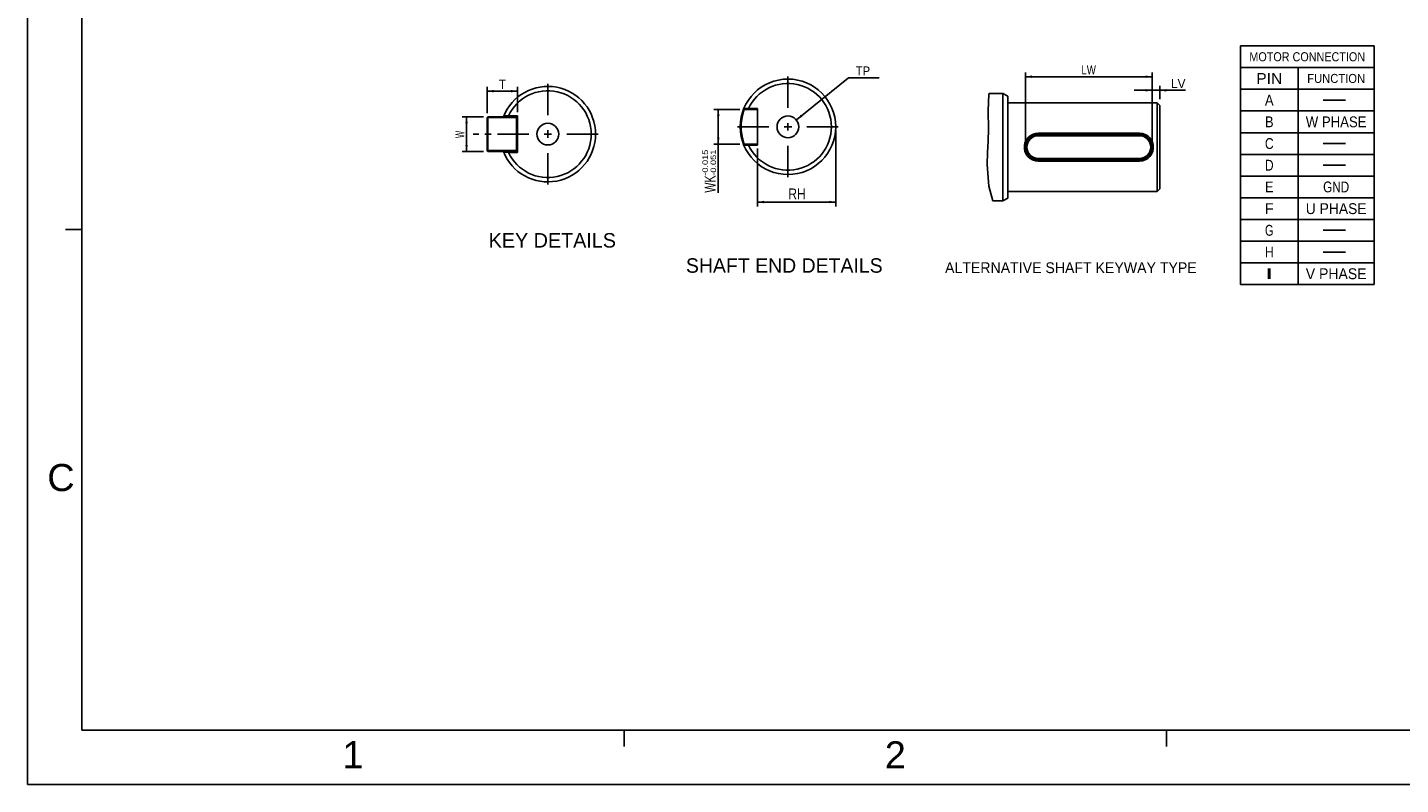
# Model space of a CAD drawing. Extents: x -86 to 544, y -113 to 333.
# Tile 1 of 26: x -86 to 294, y -113 to 97. Entities that reach past the tile are written whole.
import ezdxf
from ezdxf.enums import TextEntityAlignment as Align

# ---------------------------------------------------------------- set-up
doc = ezdxf.new("R2010")
doc.units = 0
doc.header["$LTSCALE"] = 23.1
doc.header["$MEASUREMENT"] = 0
doc.linetypes.add('CENTER', pattern=[0.6, 0.375, -0.075, 0.075, -0.075])
doc.layers.get('0').update_dxf_attribs({"linetype": 'CONTINUOUS'})
for name, color, linetype in [('8_ALL_NOTES_BALLOONS_SYMBOLS_GT', 7, 'CONTINUOUS'), ('DEFAULT_1', 7, 'CENTER'), ('DRAWING FRAME', 1, 'CONTINUOUS')]:
    doc.layers.add(name, color=color, linetype=linetype)
doc.styles.add('ARIAL', font='ARIAL.TTF')
doc.styles.add('TEXTSTYLE_0', font='txt', dxfattribs={"width": 0.8})
doc.dimstyles.new('DIMSTYLE_1', dxfattribs={"dimtxt": 3, "dimasz": 0.18, "dimexe": 0.18, "dimexo": 0.0625, "dimgap": 0.09, "dimtad": 0, "dimtih": 1, "dimtoh": 1, "dimdec": 4, "dimlfac": 0.833333, "dimzin": 0, "dimdsep": 46, "dimtxsty": 'Standard', "dimcen": 0.09, "dimadec": 0, "dimazin": 0, "dimtol": 1, "dimtp": -0.015, "dimtm": 0.051, "dimtfac": 1, "dimtdec": 4, "dimtofl": 0, "dimtmove": 0, "dimatfit": 0, "dimfxl": 0, "dimtolj": 1, "dimtzin": 0, "dimarcsym": 0})
doc.dimstyles.new('DIMSTYLE_2', dxfattribs={"dimtxt": 3, "dimasz": 0.18, "dimexe": 0.18, "dimexo": 0.0625, "dimgap": 0.09, "dimtad": 0, "dimtih": 1, "dimtoh": 1, "dimdec": 4, "dimlfac": 0.833333, "dimzin": 0, "dimdsep": 46, "dimtxsty": 'Standard', "dimcen": 0.09, "dimadec": 0, "dimazin": 0, "dimtol": 1, "dimtm": 0.2, "dimtfac": 1, "dimtdec": 4, "dimtofl": 0, "dimtmove": 0, "dimatfit": 0, "dimfxl": 0, "dimtolj": 1, "dimtzin": 0, "dimarcsym": 0})
doc.dimstyles.new('DIMSTYLE_6', dxfattribs={"dimtxt": 2.5, "dimasz": 0.18, "dimexe": 0.18, "dimexo": 0.0625, "dimgap": 0.09, "dimtad": 0, "dimtih": 1, "dimtoh": 1, "dimdec": 4, "dimlfac": 1.428571, "dimzin": 0, "dimdsep": 46, "dimtxsty": 'Standard', "dimcen": 0.09, "dimadec": 0, "dimazin": 0, "dimtp": 1e-05, "dimtm": 1e-05, "dimtfac": 1, "dimtdec": 4, "dimtofl": 0, "dimtmove": 0, "dimatfit": 0, "dimfxl": 0, "dimtolj": 1, "dimtzin": 0, "dimarcsym": 0})
doc.dimstyles.new('DIMSTYLE_7', dxfattribs={"dimtxt": 2.5, "dimasz": 0.18, "dimexe": 0.18, "dimexo": 0.0625, "dimgap": 0.09, "dimtad": 0, "dimtih": 1, "dimtoh": 1, "dimdec": 4, "dimlfac": 0.833333, "dimzin": 0, "dimdsep": 46, "dimtxsty": 'Standard', "dimcen": 0.09, "dimadec": 0, "dimazin": 0, "dimtp": 1e-05, "dimtm": 1e-05, "dimtfac": 1, "dimtdec": 4, "dimtofl": 0, "dimtmove": 0, "dimatfit": 0, "dimfxl": 0, "dimtolj": 1, "dimtzin": 0, "dimarcsym": 0})

# ---------------------------------------------------------------- blocks, each defined once
blk = doc.blocks.new('*D0')
at = {"color": 7, "linetype": 'Continuous'}
for p, q in [((111.29, 74.08), (104.12, 74.08)), ((105.32, 74.08), (105.32, 69.28)), ((105.32, 64.48), (105.32, 69.28)), ((105.32, 69.28), (105.32, 51.06)), ((111.29, 64.48), (104.12, 64.48))]:
    blk.add_line(p, q, dxfattribs=at)
for points in [[(105.67, 72.28), (105.32, 74.08), (104.97, 72.28)], [(104.97, 66.28), (105.32, 64.48), (105.67, 66.28)]]:
    blk.add_solid(points, dxfattribs=at)
at = {"color": 7, "linetype": 'Continuous', "style": 'TEXTSTYLE_0', "width": 0.8}
blk.add_text('WK', height=3, rotation=90, dxfattribs=at).set_placement((104.57, 51.06), (104.57, 55.86), align=Align.FIT)
blk = doc.blocks.new('*D1')
at = {"color": 7, "linetype": 'Continuous'}
for p, q in [((137.79, 68.28), (137.79, 47.28)), ((116.19, 63.24), (116.19, 47.28)), ((116.19, 48.48), (126.99, 48.48)), ((137.79, 48.48), (126.99, 48.48))]:
    blk.add_line(p, q, dxfattribs=at)
for points in [[(117.99, 48.83), (116.19, 48.48), (117.99, 48.13)], [(135.99, 48.13), (137.79, 48.48), (135.99, 48.83)]]:
    blk.add_solid(points, dxfattribs=at)
at = {"color": 7, "linetype": 'Continuous', "style": 'TEXTSTYLE_0', "width": 0.96}
blk.add_text('RH', height=3, dxfattribs=at).set_placement((124.7, 49.23), (129.5, 49.23), align=Align.FIT)
blk = doc.blocks.new('*D14')
at = {"color": 7, "linetype": 'Continuous'}
for p, q in [((190.3, 64.66), (190.3, 84.34)), ((225.3, 64.66), (225.3, 84.34)), ((190.3, 83.14), (207.8, 83.14)), ((225.3, 83.14), (207.8, 83.14))]:
    blk.add_line(p, q, dxfattribs=at)
for points in [[(192.1, 83.49), (190.3, 83.14), (192.1, 82.79)], [(223.5, 82.79), (225.3, 83.14), (223.5, 83.49)]]:
    blk.add_solid(points, dxfattribs=at)
at = {"color": 7, "linetype": 'Continuous', "style": 'TEXTSTYLE_0', "width": 0.8}
blk.add_text('LW', height=2.5, dxfattribs=at).set_placement((205.75, 83.77), (209.75, 83.77), align=Align.FIT)
blk = doc.blocks.new('*D15')
at = {"color": 7, "linetype": 'Continuous'}
for p, q in [((225.3, 64.66), (225.3, 80.57)), ((227.4, 76.91), (227.4, 80.57)), ((225.3, 79.37), (220.3, 79.37)), ((220.3, 79.37), (226.35, 79.37)), ((234.52, 79.37), (226.35, 79.37)), ((227.4, 79.37), (234.52, 79.37))]:
    blk.add_line(p, q, dxfattribs=at)
for points in [[(223.5, 79.02), (225.3, 79.37), (223.5, 79.72)], [(229.2, 79.72), (227.4, 79.37), (229.2, 79.02)]]:
    blk.add_solid(points, dxfattribs=at)
at = {"color": 7, "linetype": 'Continuous', "style": 'TEXTSTYLE_0', "width": 0.8}
blk.add_text('LV', height=2.5, dxfattribs=at).set_placement((230.52, 79.99), (234.52, 79.99), align=Align.FIT)
blk = doc.blocks.new('*D16')
at = {"color": 7, "linetype": 'Continuous'}
for p, q in [((126.92, 71.17), (141.32, 82.86)), ((141.32, 82.86), (141.32, 82.86)), ((141.32, 82.86), (149.82, 82.86))]:
    blk.add_line(p, q, dxfattribs=at)
blk.add_solid([(128.09, 72.57), (126.92, 71.17), (128.53, 72.03)], dxfattribs=at)
at = {"color": 7, "linetype": 'Continuous', "style": 'TEXTSTYLE_0', "width": 0.96}
blk.add_text('TP', height=2.5, dxfattribs=at).set_placement((143.32, 83.48), (147.32, 83.48), align=Align.FIT)
blk = doc.blocks.new('*D17')
at = {"color": 7, "linetype": 'Continuous'}
for p, q in [((41.38, 73.05), (41.38, 80.34)), ((49.78, 73.29), (49.78, 80.34)), ((41.38, 79.14), (45.58, 79.14)), ((49.78, 79.14), (45.58, 79.14))]:
    blk.add_line(p, q, dxfattribs=at)
for points in [[(43.18, 79.49), (41.38, 79.14), (43.18, 78.79)], [(47.98, 78.79), (49.78, 79.14), (47.98, 79.49)]]:
    blk.add_solid(points, dxfattribs=at)
at = {"color": 7, "linetype": 'Continuous', "style": 'TEXTSTYLE_0', "width": 1.2}
blk.add_text('T', height=2.5, dxfattribs=at).set_placement((44.62, 79.77), (46.62, 79.77), align=Align.FIT)
blk = doc.blocks.new('*D18')
at = {"color": 7, "linetype": 'Continuous'}
for p, q in [((40.38, 72.05), (34.51, 72.05)), ((35.71, 72.05), (35.71, 67.25)), ((35.71, 62.45), (35.71, 67.25)), ((40.38, 62.45), (34.51, 62.45))]:
    blk.add_line(p, q, dxfattribs=at)
for points in [[(36.06, 70.25), (35.71, 72.05), (35.36, 70.25)], [(35.36, 64.25), (35.71, 62.45), (36.06, 64.25)]]:
    blk.add_solid(points, dxfattribs=at)
at = {"color": 7, "linetype": 'Continuous', "style": 'TEXTSTYLE_0', "width": 0.8}
blk.add_text('W', height=2.5, rotation=90, dxfattribs=at).set_placement((35.09, 66.17), (35.09, 68.17), align=Align.FIT)

msp = doc.modelspace()

# ---------------------------------------------------------------- linework, layer by layer
at = {"color": 7, "linetype": 'Continuous'}
for p, q in [((249.693035, 91.652112), (286.693035, 91.652112)), ((249.693035, 91.652112), (249.693035, 25.652112)), ((286.693035, 91.652112), (286.693035, 25.652112)), ((249.693035, 85.652112), (286.693035, 85.652112)), ((265.693035, 85.652112), (265.693035, 25.652112)), ((179.92157, 73.656021), (180.121629, 78.342941)), ((180.121629, 78.342941), (180.205958, 78.530058)), ((184.00156, 78.530058), (180.205959, 78.530058)), ((184.001554, 48.780057), (184.001554, 78.530055)), ((185.401558, 77.721765), (184.001554, 78.530055)), ((185.401558, 49.588347), (185.401558, 77.721765)), ((249.693035, 79.652112), (286.693035, 79.652112)), ((272.568029, 76.652109), (278.818041, 76.652109)), ((46.118199, 72.054581), (45.969507, 72.276533)), ((47.286944, 72.294581), (47.269719, 72.054581)), ((47.286944, 72.294581), (49.776882, 72.294581)), ((49.776882, 62.214581), (49.776882, 72.294581)), ((112.526809, 74.07585), (112.378118, 74.297803)), ((112.526809, 74.07585), (116.185492, 74.07585)), ((113.695555, 74.31585), (113.67833, 74.07585)), ((113.695555, 74.31585), (116.185492, 74.31585)), ((116.185492, 64.23585), (116.185492, 74.31585)), ((180.07924, 68.697001), (179.92157, 73.656021)), ((226.701562, 75.905055), (185.401558, 75.905055)), ((226.701562, 51.405057), (226.701562, 75.905055)), ((227.401545, 75.205059), (226.701562, 75.905055)), ((227.401545, 52.105059), (227.401545, 75.205059)), ((249.693035, 73.652112), (286.693035, 73.652112)), ((41.376882, 71.814581), (41.616882, 72.054581)), ((41.376882, 71.814581), (41.376882, 62.694581)), ((41.496882, 71.934581), (41.616882, 71.814581)), ((41.616882, 72.054581), (49.776882, 72.054581)), ((41.616882, 71.814581), (41.616882, 62.694581)), ((41.616882, 71.814581), (49.536882, 71.814581)), ((49.776882, 71.814581), (49.536882, 72.054581)), ((49.536882, 71.814581), (49.656882, 71.934581)), ((49.536882, 71.814581), (49.536882, 62.694581)), ((125.635492, 69.27585), (123.535492, 69.27585)), ((124.585492, 70.32585), (124.585492, 68.22585)), ((180.000221, 65.339442), (180.07924, 68.697001)), ((59.226882, 67.254581), (57.126882, 67.254581)), ((58.176882, 68.304581), (58.176882, 66.204581)), ((179.814851, 62.177879), (180.000221, 65.339442)), ((193.801558, 66.805059), (193.801558, 67.487488)), ((221.801554, 67.487488), (193.801558, 67.487488)), ((221.801554, 67.155057), (193.801558, 67.155057)), ((221.801554, 66.805059), (193.801558, 66.805059)), ((221.801554, 66.805059), (221.801554, 67.487488)), ((249.693035, 67.652112), (286.693035, 67.652112)), ((272.568029, 64.65211), (278.818041, 64.65211)), ((41.616882, 62.454581), (41.376882, 62.694581)), ((41.496882, 62.574581), (41.616882, 62.694581)), ((41.616882, 62.694581), (49.536882, 62.694581)), ((41.616882, 62.454581), (49.776882, 62.454581)), ((46.118199, 62.454581), (45.969507, 62.232628)), ((47.286939, 62.214581), (47.269719, 62.454581)), ((47.286939, 62.214581), (49.776882, 62.214581)), ((49.656882, 62.574581), (49.536882, 62.694581)), ((49.536882, 62.454581), (49.776882, 62.694581)), ((112.526809, 64.47585), (112.378118, 64.253898)), ((112.526809, 64.47585), (116.185492, 64.47585)), ((113.69555, 64.23585), (113.67833, 64.47585)), ((113.69555, 64.23585), (116.185492, 64.23585)), ((179.713611, 58.825002), (179.814851, 62.177879)), ((249.693035, 61.652112), (286.693035, 61.652112)), ((180.117448, 52.865464), (179.713611, 58.825002)), ((193.801558, 60.505059), (193.801558, 59.822629)), ((193.801558, 60.505059), (221.801554, 60.505059)), ((221.801554, 60.155055), (193.801558, 60.155055)), ((221.801554, 59.822629), (193.801558, 59.822629)), ((221.801554, 59.822629), (221.801554, 60.505059)), ((272.568029, 58.652114), (278.818041, 58.652114)), ((249.693035, 55.652112), (286.693035, 55.652112)), ((181.199329, 48.780058), (180.117448, 52.865464)), ((185.401558, 49.588347), (184.001554, 48.780057)), ((226.701562, 51.405057), (185.401558, 51.405057)), ((227.401545, 52.105059), (226.701562, 51.405057)), ((249.693035, 49.652112), (286.693035, 49.652112)), ((184.00156, 48.780058), (181.199329, 48.780058)), ((249.693035, 43.652112), (286.693035, 43.652112)), ((272.568029, 40.652112), (278.818041, 40.652112)), ((249.693035, 37.652112), (286.693035, 37.652112)), ((272.568029, 34.652109), (278.818041, 34.652109)), ((249.693035, 31.652112), (286.693035, 31.652112)), ((249.693035, 25.652112), (286.693035, 25.652112))]:
    msp.add_line(p, q, dxfattribs=at)
for points in [[(193.801558, 67.487488), (193.006022, 67.405617), (192.23671, 67.159633), (191.534522, 66.758109), (190.934784, 66.220356), (190.462258, 65.569668), (190.137658, 64.837527), (189.972557, 64.056801), (189.972109, 63.257592), (190.137312, 62.473668), (190.462271, 61.740424), (190.934399, 61.090179), (191.533266, 60.552906), (192.234556, 60.151427), (193.003881, 59.904949), (193.801558, 59.822629)], [(221.801554, 67.487488), (222.599231, 67.405169), (223.36853, 67.158697), (224.069795, 66.757244), (224.668649, 66.219997), (225.140815, 65.56972), (225.46589, 64.836187), (225.631106, 64.051584), (225.630465, 63.25235), (225.465352, 62.472264), (225.140815, 61.740392), (224.668315, 61.089749), (224.06859, 60.551996), (223.366377, 60.150472), (222.597078, 59.904494), (221.801554, 59.822629)]]:
    msp.add_lwpolyline(points, dxfattribs=at)
for centre, radius in [((124.585492, 69.27585), 13.2), ((124.585492, 69.27585), 3), ((58.176882, 67.254581), 3)]:
    msp.add_circle(centre, radius, dxfattribs=at)
for centre, radius, start, end in [((58.176882, 67.254581), 13.2, 201.39710419, 158.60288631), ((124.585492, 69.27585), 12, 204.83732148, 155.16267297), ((58.176882, 67.254581), 12, 204.83732148, 155.16267297), ((193.801558, 63.655058), 3.5, 90, 270), ((193.801558, 63.655058), 3.15, 90, 270), ((221.801558, 63.655058), 3.5, 270, 90), ((221.801558, 63.655058), 3.15, 270, 90)]:
    msp.add_arc(centre, radius, start, end, dxfattribs=at)
for points in [[(45.973282, 72.2857), (46.121846, 72.285509), (46.416573, 72.285114), (46.852679, 72.284481), (47.139427, 72.284033), (47.281609, 72.2838)], [(112.526809, 74.07585), (112.525514, 74.071254), (112.520418, 74.057698), (112.511689, 74.035177), (112.499493, 74.003684), (112.465369, 73.913753), (112.41938, 73.787851), (112.362862, 73.625924), (112.297149, 73.427917), (112.185088, 73.065319), (112.064818, 72.634318), (111.837548, 71.618707), (111.681651, 70.476979), (111.625492, 69.275837), (111.681656, 68.074685), (111.837557, 66.932946), (112.064829, 65.917337), (112.1851, 65.486342), (112.297159, 65.123752), (112.36287, 64.925752), (112.419386, 64.763832), (112.465373, 64.637937), (112.499495, 64.548011), (112.51169, 64.51652), (112.520419, 64.494001), (112.525514, 64.480447), (112.526809, 64.47585)], [(112.381893, 74.30697), (112.530457, 74.306779), (112.825183, 74.306383), (113.26129, 74.305751), (113.548037, 74.305302), (113.69022, 74.305069)], [(47.281609, 62.225362), (47.139502, 62.225129), (46.852848, 62.22468), (46.416743, 62.224048), (46.121922, 62.223652), (45.973282, 62.223461)], [(113.69022, 64.246631), (113.548112, 64.246398), (113.261459, 64.24595), (112.825353, 64.245318), (112.530533, 64.244922), (112.381893, 64.244731)]]:
    msp.add_spline(points, degree=3, dxfattribs=at)
at = {"layer": 'DEFAULT_1', "color": 7, "linetype": 'CENTER'}
for p, q in [((58.176882, 72.504581), (58.176882, 81.454581)), ((124.585492, 74.52585), (124.585492, 83.47585)), ((119.335492, 69.27585), (110.385492, 69.27585)), ((129.835492, 69.27585), (138.785492, 69.27585)), ((52.926882, 67.254581), (37.53884, 67.254581)), ((63.426882, 67.254581), (72.376882, 67.254581)), ((58.176882, 62.004581), (58.176882, 53.054581)), ((124.585492, 64.02585), (124.585492, 55.07585))]:
    msp.add_line(p, q, dxfattribs=at)
at = {"layer": 'DRAWING FRAME', "color": 4}
for p, q in [((-85.729072, 332.900345), (-85.729072, -112.599655)), ((-85.729072, -112.599655), (544.270928, -112.599655))]:
    msp.add_line(p, q, dxfattribs=at)
at = {"layer": 'DRAWING FRAME', "color": 3}
for p, q in [((-70.729072, 317.900345), (-70.729072, -97.599655)), ((-70.729072, 40.900345), (-75.229072, 40.900345)), ((529.270928, -97.599655), (-70.729072, -97.599655)), ((79.270928, -97.599655), (79.270928, -102.099655)), ((229.270928, -97.599655), (229.270928, -102.099655))]:
    msp.add_line(p, q, dxfattribs=at)

# ---------------------------------------------------------------- texts
at = {"color": 7, "linetype": 'Continuous', "style": 'TEXTSTYLE_0'}
for s, height, width, p, p2 in [('MOTOR CONNECTION', 2.5, 0.834783, (252.193035, 87.402112), (284.193035, 87.402112)), ('PIN', 3, 1.028571, (254.093035, 81.152112), (261.293035, 81.152112)), ('FUNCTION', 2.5, 0.872727, (268.193035, 81.402112), (284.193035, 81.402112)), ('A', 3, 1.2, (256.493035, 75.152112), (258.893035, 75.152112)), ('B', 3, 1.2, (256.493035, 69.152112), (258.893035, 69.152112)), ('W PHASE', 3, 0.8, (267.793035, 69.152112), (284.593035, 69.152112)), ('C', 3, 1.2, (256.493035, 63.152112), (258.893035, 63.152112)), ('D', 3, 1.2, (256.493035, 57.152112), (258.893035, 57.152112)), ('E', 3, 1.2, (256.493035, 51.152112), (258.893035, 51.152112)), ('GND', 3, 0.9, (272.593035, 51.152112), (279.793035, 51.152112)), ('F', 3, 1.2, (256.493035, 45.152112), (258.893035, 45.152112)), ('U PHASE', 3, 0.84, (267.793035, 45.152112), (284.593035, 45.152112)), ('G', 3, 1.2, (256.493035, 39.152112), (258.893035, 39.152112)), ('H', 3, 1.2, (256.493035, 33.152112), (258.893035, 33.152112)), ('I', 3, 2.4, (256.493035, 27.152112), (258.893035, 27.152112)), ('V PHASE', 3, 0.8, (267.793035, 27.152112), (284.593035, 27.152112))]:
    msp.add_text(s, height=height, dxfattribs=dict(at, width=width)).set_placement(p, p2, align=Align.FIT)
at = {"layer": '8_ALL_NOTES_BALLOONS_SYMBOLS_GT', "color": 7, "linetype": 'Continuous', "style": 'TEXTSTYLE_0', "width": 1.107692}
for s, p, p2 in [('-0.015', (102.440183, 55.751637), (102.440183, 62.951637)), ('-0.051', (104.690183, 55.751637), (104.690183, 62.951637))]:
    msp.add_text(s, height=1.5, rotation=90, dxfattribs=at).set_placement(p, p2, align=Align.FIT)
at = {"layer": '8_ALL_NOTES_BALLOONS_SYMBOLS_GT', "color": 7, "linetype": 'Continuous', "style": 'TEXTSTYLE_0'}
for s, height, width, p, p2 in [('KEY DETAILS', 4, 0.851613, (41.822916, 35.887612), (77.022916, 35.887612)), ('SHAFT END DETAILS', 4, 0.832653, (96.373046, 28.927471), (150.773046, 28.927471)), ('ALTERNATIVE SHAFT KEYWAY TYPE', 3, 0.8, (168.032011, 28.815001), (237.632011, 28.815001))]:
    msp.add_text(s, height=height, dxfattribs=dict(at, width=width)).set_placement(p, p2, align=Align.FIT)
at = {"layer": 'DRAWING FRAME', "color": 1, "style": 'ARIAL'}
for s, p in [('C', (-76.466506, -27.70664)), ('1', (4.279904, -104.34271)), ('2', (154.279904, -104.34271))]:
    msp.add_text(s, height=7.5, dxfattribs=at).set_placement(p, align=Align.MIDDLE)

# ---------------------------------------------------------------- dimensions: what is measured, and where the dimension line sits
at = {"color": 7, "linetype": 'Continuous'}
dim = msp.add_diameter_dim_2p(p1=(126.915203, 71.165943), p2=(122.255782, 67.385758), dimstyle='DIMSTYLE_7', dxfattribs=at)
dim.commit()
dim.dimension.update_dxf_attribs({"geometry": '*D16', "text_midpoint": (145.324267, 84.731007)})
for base, p1, p2, dimstyle, picture, middle in [((225.301558, 83.142541), (190.301558, 64.655058), (225.301558, 64.655058), 'DIMSTYLE_6', '*D14', (207.754047, 85.017541)), ((227.401558, 79.369186), (225.301558, 64.655058), (227.401558, 76.905058), 'DIMSTYLE_6', '*D15', (232.515018, 81.244186)), ((137.785492, 48.482394), (116.185492, 63.23585), (137.785492, 68.27585), 'DIMSTYLE_2', '*D1', (127.102487, 50.732394))]:
    dim = msp.add_linear_dim(base=base, p1=p1, p2=p2, dimstyle=dimstyle, dxfattribs=at)
    dim.commit()
    dim.dimension.update_dxf_attribs({"geometry": picture, "text_midpoint": middle})
for base, p1, p2, angle, dimstyle, picture, middle in [((41.376882, 79.141808), (49.776882, 73.294581), (41.376882, 73.054581), 180, 'DIMSTYLE_7', '*D17', (45.619215, 81.016808)), ((105.321322, 64.47585), (111.289151, 74.07585), (111.289151, 64.47585), 270, 'DIMSTYLE_1', '*D0', (103.071322, 53.461384)), ((35.714193, 62.454581), (40.376882, 72.054581), (40.376882, 62.454581), 270, 'DIMSTYLE_7', '*D18', (33.839193, 67.17027))]:
    dim = msp.add_linear_dim(base=base, p1=p1, p2=p2, angle=angle, dimstyle=dimstyle, dxfattribs=at)
    dim.commit()
    dim.dimension.update_dxf_attribs({"geometry": picture, "text_midpoint": middle})

doc.saveas('drawing.dxf')
